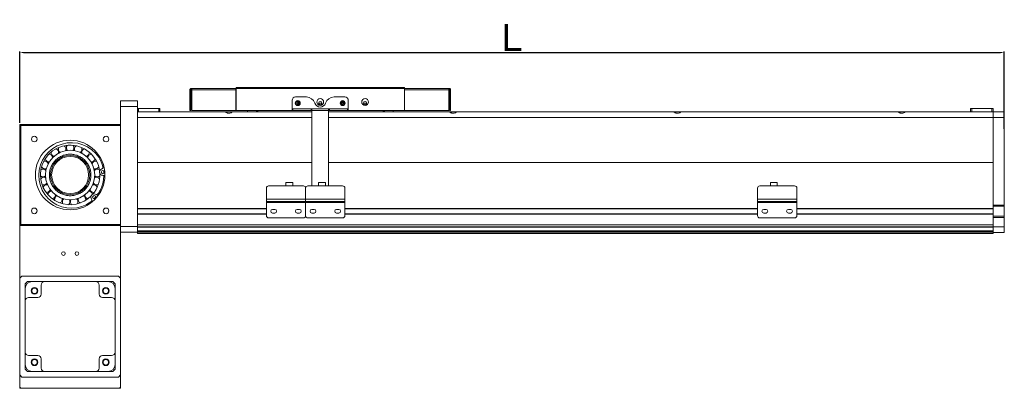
# Model space of a CAD drawing. Header units: millimetres. Extents: x -20285 to -7807, y 12313 to 17573.
# Tile 34 of 37: x -9998 to -9120, y 16494 to 16822. Entities that reach past the tile are written whole.
import ezdxf

# ---------------------------------------------------------------- set-up
doc = ezdxf.new("R2010")
doc.units = ezdxf.units.MM
doc.header["$PDSIZE"] = -1
doc.dimstyles.new('ISO-25', dxfattribs={"dimtxt": 2.5, "dimasz": 2.5, "dimexe": 1.25, "dimexo": 0.625, "dimtad": 1, "dimtxsty": 'Standard', "dimcen": 2.5, "dimadec": 0, "dimazin": 0, "dimtfac": 1, "dimtmove": 0, "dimatfit": 3, "dimfxl": 0, "dimarcsym": 0})

# ---------------------------------------------------------------- blocks, each defined once
blk = doc.blocks.new('*D266')
at = {"color": 0, "lineweight": -2, "transparency": 16777216}
for p, q in [((-9998.04, 16730.66), (-9998.04, 16794.2)), ((-9994.74, 16793.2), (-9123.34, 16793.2)), ((-9120.04, 16725.37), (-9120.04, 16794.2))]:
    blk.add_line(p, q, dxfattribs=at)
at = {"color": 0, "transparency": 16777216}
for points in [[(-9994.74, 16793.75), (-9994.74, 16792.65), (-9998.04, 16793.2)], [(-9123.34, 16793.75), (-9123.34, 16792.65), (-9120.04, 16793.2)]]:
    blk.add_solid(points, dxfattribs=at)
at = {"layer": 'Defpoints', "color": 0, "transparency": 16777216}
for p in [(-9120.04, 16793.2), (-9998.04, 16729.66), (-9120.04, 16724.37)]:
    blk.add_point(p, dxfattribs=at)
at = {"color": 0, "transparency": 16777216, "insert": (-9559.04, 16806.73), "char_height": 24, "attachment_point": 5}
blk.add_mtext('{\\fArial|b0|i0|c0|p34;L}', dxfattribs=at)

msp = doc.modelspace()

# ---------------------------------------------------------------- linework, layer by layer
at = {"color": 7, "linetype": 'Continuous', "lineweight": 15}
for p, q in [((-9845.28, 16760.168), (-9845.28, 16761.168)), ((-9845.28, 16761.168), (-9805.29, 16761.168)), ((-9805.29, 16761.168), (-9805.29, 16760.158)), ((-9805.04, 16761.168), (-9805.29, 16761.168)), ((-9805.04, 16762.168), (-9655.04, 16762.168)), ((-9805.04, 16761.168), (-9805.04, 16762.168)), ((-9805.04, 16741.668), (-9805.04, 16761.168)), ((-9655.04, 16761.168), (-9805.04, 16761.168)), ((-9655.04, 16762.168), (-9655.04, 16761.168)), ((-9655.04, 16741.668), (-9655.04, 16761.168)), ((-9654.79, 16761.168), (-9655.04, 16761.168)), ((-9654.79, 16761.168), (-9614.8, 16761.168)), ((-9654.79, 16760.158), (-9654.79, 16761.168)), ((-9614.8, 16760.168), (-9614.8, 16761.168)), ((-9846.29, 16760.158), (-9845.29, 16760.158)), ((-9846.29, 16760.158), (-9846.29, 16741.668)), ((-9845.28, 16760.168), (-9845.29, 16760.158)), ((-9845.29, 16760.158), (-9845.29, 16741.668)), ((-9844.583, 16760.158), (-9845.28, 16760.168)), ((-9844.583, 16760.158), (-9805.29, 16760.158)), ((-9844.583, 16760.158), (-9844.583, 16741.668)), ((-9805.04, 16760.168), (-9805.29, 16760.168)), ((-9805.29, 16741.668), (-9805.29, 16760.158)), ((-9742.409, 16753.668), (-9752.04, 16753.668)), ((-9708.04, 16753.668), (-9717.671, 16753.668)), ((-9654.79, 16760.168), (-9655.04, 16760.168)), ((-9654.79, 16760.158), (-9615.497, 16760.158)), ((-9654.79, 16760.158), (-9654.79, 16741.668)), ((-9614.8, 16760.168), (-9615.497, 16760.158)), ((-9615.497, 16760.158), (-9615.497, 16741.668)), ((-9614.79, 16760.158), (-9614.8, 16760.168)), ((-9613.79, 16760.158), (-9614.79, 16760.158)), ((-9614.79, 16760.158), (-9614.79, 16741.668)), ((-9613.79, 16760.158), (-9613.79, 16741.668)), ((-9908.04, 16750.168), (-9893.04, 16750.168)), ((-9908.04, 16745.168), (-9908.04, 16750.168)), ((-9893.04, 16745.168), (-9908.04, 16745.168)), ((-9908.04, 16638.168), (-9908.04, 16745.168)), ((-9893.04, 16750.168), (-9893.04, 16745.168)), ((-9893.04, 16638.168), (-9893.04, 16745.168)), ((-9755.04, 16750.668), (-9755.04, 16743.178)), ((-9731.54, 16748.168), (-9728.54, 16748.168)), ((-9705.04, 16743.178), (-9705.04, 16750.668)), ((-9691.54, 16748.168), (-9688.54, 16748.168)), ((-9893.04, 16743.368), (-9892.04, 16743.368)), ((-9814.79, 16740.368), (-9893.04, 16740.368)), ((-9893.04, 16735.368), (-9893.04, 16695.368)), ((-9892.04, 16743.368), (-9892.04, 16740.368)), ((-9892.04, 16743.368), (-9874.04, 16743.368)), ((-9874.04, 16740.368), (-9874.04, 16743.368)), ((-9874.04, 16743.368), (-9873.04, 16743.368)), ((-9873.04, 16743.368), (-9873.04, 16740.368)), ((-9846.29, 16741.668), (-9845.29, 16741.668)), ((-9844.583, 16741.668), (-9805.29, 16741.668)), ((-9808.29, 16740.368), (-9814.79, 16740.368)), ((-9737.54, 16740.368), (-9808.29, 16740.368)), ((-9805.04, 16741.668), (-9755.04, 16741.668)), ((-9795.04, 16741.668), (-9795.04, 16740.368)), ((-9705.04, 16743.178), (-9755.04, 16743.178)), ((-9755.04, 16743.178), (-9755.04, 16743.168)), ((-9755.04, 16741.668), (-9755.04, 16743.168)), ((-9755.04, 16743.168), (-9754.342, 16743.168)), ((-9754.342, 16741.668), (-9755.04, 16741.668)), ((-9754.342, 16743.168), (-9754.342, 16741.668)), ((-9738.239, 16743.168), (-9754.342, 16743.168)), ((-9738.239, 16741.668), (-9754.342, 16741.668)), ((-9738.239, 16741.668), (-9738.239, 16743.168)), ((-9738.239, 16743.168), (-9737.54, 16743.168)), ((-9737.54, 16741.668), (-9738.239, 16741.668)), ((-9737.54, 16743.168), (-9722.54, 16743.168)), ((-9737.54, 16741.658), (-9737.54, 16743.168)), ((-9737.54, 16674.506), (-9737.54, 16741.658)), ((-9737.54, 16741.658), (-9722.54, 16741.658)), ((-9722.54, 16743.168), (-9722.54, 16741.658)), ((-9722.54, 16743.168), (-9721.842, 16743.168)), ((-9721.842, 16741.668), (-9722.54, 16741.668)), ((-9722.54, 16741.658), (-9722.54, 16674.506)), ((-9614.79, 16740.368), (-9722.54, 16740.368)), ((-9721.842, 16743.168), (-9721.842, 16741.668)), ((-9705.739, 16743.168), (-9721.842, 16743.168)), ((-9705.739, 16741.668), (-9721.842, 16741.668)), ((-9705.739, 16741.668), (-9705.739, 16743.168)), ((-9705.739, 16743.168), (-9705.04, 16743.168)), ((-9705.04, 16741.668), (-9705.739, 16741.668)), ((-9705.04, 16743.168), (-9705.04, 16743.178)), ((-9705.04, 16743.168), (-9705.04, 16741.668)), ((-9705.04, 16741.668), (-9655.04, 16741.668)), ((-9665.04, 16740.368), (-9665.04, 16741.668)), ((-9654.79, 16741.668), (-9615.497, 16741.668)), ((-9613.79, 16741.668), (-9614.79, 16741.668)), ((-9608.29, 16740.368), (-9614.79, 16740.368)), ((-9414.79, 16740.368), (-9608.29, 16740.368)), ((-9408.29, 16740.368), (-9414.79, 16740.368)), ((-9214.79, 16740.368), (-9408.29, 16740.368)), ((-9208.29, 16740.368), (-9214.79, 16740.368)), ((-9130.04, 16740.368), (-9208.29, 16740.368)), ((-9150.04, 16740.368), (-9150.04, 16743.368)), ((-9150.04, 16743.368), (-9149.04, 16743.368)), ((-9149.04, 16743.368), (-9149.04, 16740.368)), ((-9149.04, 16743.368), (-9131.04, 16743.368)), ((-9131.04, 16740.368), (-9131.04, 16743.368)), ((-9131.04, 16743.368), (-9130.04, 16743.368)), ((-9130.04, 16743.368), (-9130.04, 16740.368)), ((-9130.04, 16740.368), (-9130.04, 16735.368)), ((-9130.04, 16740.352), (-9120.04, 16740.352)), ((-9130.04, 16735.352), (-9130.04, 16740.352)), ((-9130.04, 16735.368), (-9130.04, 16695.368)), ((-9120.04, 16735.352), (-9130.04, 16735.352)), ((-9130.04, 16735.352), (-9130.04, 16657.352)), ((-9120.04, 16740.352), (-9120.04, 16735.352)), ((-9120.04, 16735.352), (-9120.04, 16657.352)), ((-9998.04, 16729.168), (-9998.04, 16728.168)), ((-9998.04, 16729.168), (-9997.04, 16729.168)), ((-9997.04, 16729.168), (-9998.04, 16728.168)), ((-9998.04, 16640.168), (-9998.04, 16728.168)), ((-9997.04, 16728.168), (-9998.04, 16728.168)), ((-9997.04, 16728.168), (-9997.04, 16729.168)), ((-9997.04, 16729.168), (-9909.04, 16729.168)), ((-9997.04, 16728.168), (-9997.04, 16640.168)), ((-9908.04, 16728.168), (-9997.04, 16728.168)), ((-9908.04, 16729.168), (-9909.04, 16729.168)), ((-9908.04, 16728.168), (-9909.04, 16729.168)), ((-9967.91, 16701.053), (-9968.767, 16700.258)), ((-9955.815, 16706.496), (-9956.97, 16706.322)), ((-9949.11, 16706.322), (-9950.266, 16706.496)), ((-9937.313, 16700.258), (-9938.17, 16701.053)), ((-9737.54, 16695.368), (-9893.04, 16695.368)), ((-9893.04, 16654.418), (-9893.04, 16695.368)), ((-9130.04, 16695.368), (-9722.54, 16695.368)), ((-9130.04, 16654.418), (-9130.04, 16695.368)), ((-9975.513, 16683.07), (-9975.426, 16681.904)), ((-9974.839, 16689.742), (-9975.099, 16688.603)), ((-9930.654, 16681.904), (-9930.567, 16683.07)), ((-9922.043, 16683.748), (-9923.897, 16683.773)), ((-9776.04, 16674.506), (-9745.04, 16674.506)), ((-9760.74, 16674.506), (-9760.74, 16674.537)), ((-9760.64, 16674.537), (-9760.74, 16674.537)), ((-9760.64, 16677.437), (-9760.64, 16674.537)), ((-9754.44, 16677.437), (-9760.64, 16677.437)), ((-9760.64, 16677.437), (-9758.38, 16677.437)), ((-9758.38, 16677.437), (-9758.38, 16677.587)), ((-9757.54, 16677.587), (-9758.38, 16677.587)), ((-9758.38, 16677.587), (-9757.94, 16677.587)), ((-9757.54, 16677.437), (-9758.38, 16677.437)), ((-9758.38, 16677.437), (-9757.94, 16677.437)), ((-9757.94, 16677.587), (-9757.14, 16677.587)), ((-9757.94, 16677.437), (-9757.14, 16677.437)), ((-9757.54, 16677.437), (-9757.54, 16677.587)), ((-9756.7, 16677.587), (-9757.54, 16677.587)), ((-9756.7, 16677.437), (-9757.54, 16677.437)), ((-9757.14, 16677.587), (-9756.7, 16677.587)), ((-9757.14, 16677.437), (-9756.7, 16677.437)), ((-9756.7, 16677.437), (-9756.7, 16677.587)), ((-9756.7, 16677.437), (-9754.44, 16677.437)), ((-9754.44, 16674.537), (-9754.44, 16677.437)), ((-9754.44, 16674.537), (-9754.34, 16674.537)), ((-9754.34, 16674.537), (-9754.44, 16674.537)), ((-9754.34, 16674.506), (-9754.34, 16674.537)), ((-9741.04, 16674.506), (-9710.04, 16674.506)), ((-9731.74, 16674.537), (-9731.74, 16674.506)), ((-9731.74, 16674.537), (-9731.64, 16674.537)), ((-9731.74, 16674.537), (-9731.64, 16674.537)), ((-9731.64, 16677.437), (-9731.64, 16674.537)), ((-9725.44, 16677.437), (-9731.64, 16677.437)), ((-9728.94, 16677.587), (-9729.38, 16677.587)), ((-9729.38, 16677.587), (-9728.54, 16677.587)), ((-9729.38, 16677.437), (-9729.38, 16677.587)), ((-9729.38, 16677.437), (-9728.54, 16677.437)), ((-9728.94, 16677.437), (-9729.38, 16677.437)), ((-9728.14, 16677.587), (-9728.94, 16677.587)), ((-9728.94, 16677.437), (-9728.94, 16677.587)), ((-9728.14, 16677.437), (-9728.94, 16677.437)), ((-9728.54, 16677.587), (-9727.7, 16677.587)), ((-9728.54, 16677.437), (-9727.7, 16677.437)), ((-9727.7, 16677.587), (-9728.14, 16677.587)), ((-9728.14, 16677.587), (-9728.14, 16677.437)), ((-9727.7, 16677.437), (-9728.14, 16677.437)), ((-9727.7, 16677.437), (-9727.7, 16677.587)), ((-9725.44, 16674.537), (-9725.44, 16677.437)), ((-9725.44, 16674.537), (-9725.34, 16674.537)), ((-9725.34, 16674.537), (-9725.44, 16674.537)), ((-9725.34, 16674.506), (-9725.34, 16674.537)), ((-9338.04, 16674.506), (-9307.04, 16674.506)), ((-9328.74, 16674.537), (-9328.74, 16674.506)), ((-9328.74, 16674.537), (-9328.64, 16674.537)), ((-9328.74, 16674.537), (-9328.64, 16674.537)), ((-9328.64, 16677.437), (-9328.64, 16674.537)), ((-9322.44, 16677.437), (-9328.64, 16677.437)), ((-9325.94, 16677.587), (-9326.38, 16677.587)), ((-9326.38, 16677.587), (-9325.54, 16677.587)), ((-9326.38, 16677.437), (-9326.38, 16677.587)), ((-9326.38, 16677.437), (-9325.54, 16677.437)), ((-9325.94, 16677.437), (-9326.38, 16677.437)), ((-9325.14, 16677.587), (-9325.94, 16677.587)), ((-9325.94, 16677.437), (-9325.94, 16677.587)), ((-9325.14, 16677.437), (-9325.94, 16677.437)), ((-9325.54, 16677.587), (-9324.7, 16677.587)), ((-9325.54, 16677.437), (-9324.7, 16677.437)), ((-9324.7, 16677.587), (-9325.14, 16677.587)), ((-9325.14, 16677.587), (-9325.14, 16677.437)), ((-9324.7, 16677.437), (-9325.14, 16677.437)), ((-9324.7, 16677.437), (-9324.7, 16677.587)), ((-9322.44, 16674.537), (-9322.44, 16677.437)), ((-9322.44, 16674.537), (-9322.34, 16674.537)), ((-9322.34, 16674.537), (-9322.44, 16674.537)), ((-9322.34, 16674.506), (-9322.34, 16674.537)), ((-9970.99, 16670.601), (-9970.261, 16669.687)), ((-9966.193, 16665.913), (-9965.228, 16665.254)), ((-9940.853, 16665.254), (-9939.887, 16665.913)), ((-9935.819, 16669.687), (-9935.091, 16670.601)), ((-9929.695, 16666.718), (-9928.21, 16665.608)), ((-9778.04, 16662.673), (-9778.04, 16672.506)), ((-9743.04, 16672.506), (-9743.04, 16662.673)), ((-9708.04, 16672.506), (-9708.04, 16662.673)), ((-9340.04, 16662.673), (-9340.04, 16672.506)), ((-9305.04, 16672.506), (-9305.04, 16662.673)), ((-9953.625, 16661.675), (-9952.456, 16661.675)), ((-9946.969, 16662.502), (-9946.123, 16662.758)), ((-9946.123, 16662.758), (-9945.852, 16662.847)), ((-9743.04, 16662.673), (-9778.04, 16662.673)), ((-9778.04, 16662.673), (-9778.04, 16660.437)), ((-9743.04, 16660.437), (-9778.04, 16660.437)), ((-9778.04, 16660.437), (-9778.04, 16659.7)), ((-9778.04, 16659.7), (-9743.04, 16659.7)), ((-9778.04, 16647.868), (-9778.04, 16659.7)), ((-9743.04, 16660.437), (-9743.04, 16662.673)), ((-9708.04, 16662.673), (-9743.04, 16662.673)), ((-9743.04, 16659.7), (-9743.04, 16660.437)), ((-9708.04, 16660.437), (-9743.04, 16660.437)), ((-9743.04, 16659.7), (-9743.04, 16647.868)), ((-9743.04, 16659.7), (-9708.04, 16659.7)), ((-9708.04, 16660.437), (-9708.04, 16662.673)), ((-9708.04, 16659.7), (-9708.04, 16660.437)), ((-9708.04, 16659.7), (-9708.04, 16647.868)), ((-9305.04, 16662.673), (-9340.04, 16662.673)), ((-9340.04, 16662.673), (-9340.04, 16660.437)), ((-9305.04, 16660.437), (-9340.04, 16660.437)), ((-9340.04, 16660.437), (-9340.04, 16659.7)), ((-9340.04, 16659.7), (-9305.04, 16659.7)), ((-9340.04, 16647.868), (-9340.04, 16659.7)), ((-9305.04, 16660.437), (-9305.04, 16662.673)), ((-9305.04, 16659.7), (-9305.04, 16660.437)), ((-9305.04, 16659.7), (-9305.04, 16647.868)), ((-9130.04, 16657.352), (-9120.04, 16657.352)), ((-9120.04, 16656.352), (-9130.04, 16656.352)), ((-9120.04, 16657.352), (-9120.04, 16656.352)), ((-9120.04, 16656.352), (-9120.04, 16647.352)), ((-9893.04, 16654.118), (-9778.04, 16654.118)), ((-9893.04, 16649.618), (-9778.04, 16649.618)), ((-9893.04, 16639.868), (-9893.04, 16649.318)), ((-9772.54, 16653.468), (-9770.54, 16653.468)), ((-9770.54, 16650.268), (-9772.54, 16650.268)), ((-9750.54, 16653.468), (-9748.54, 16653.468)), ((-9748.54, 16650.268), (-9750.54, 16650.268)), ((-9737.54, 16653.468), (-9735.54, 16653.468)), ((-9735.54, 16650.268), (-9737.54, 16650.268)), ((-9715.54, 16653.468), (-9713.54, 16653.468)), ((-9713.54, 16650.268), (-9715.54, 16650.268)), ((-9708.04, 16654.118), (-9340.04, 16654.118)), ((-9708.04, 16649.618), (-9340.04, 16649.618)), ((-9334.54, 16653.468), (-9332.54, 16653.468)), ((-9332.54, 16650.268), (-9334.54, 16650.268)), ((-9312.54, 16653.468), (-9310.54, 16653.468)), ((-9310.54, 16650.268), (-9312.54, 16650.268)), ((-9305.04, 16654.118), (-9130.04, 16654.118)), ((-9305.04, 16649.618), (-9130.04, 16649.618)), ((-9130.04, 16654.418), (-9130.04, 16654.118)), ((-9130.04, 16654.118), (-9130.04, 16649.618)), ((-9130.04, 16649.618), (-9130.04, 16649.318)), ((-9130.04, 16639.868), (-9130.04, 16649.318)), ((-9130.04, 16647.352), (-9120.04, 16647.352)), ((-9120.04, 16647.352), (-9120.04, 16646.352)), ((-9998.04, 16640.168), (-9998.04, 16592.168)), ((-9997.04, 16639.168), (-9998.04, 16640.168)), ((-9997.04, 16640.168), (-9998.04, 16640.168)), ((-9997.04, 16639.168), (-9997.04, 16640.168)), ((-9997.04, 16640.168), (-9908.04, 16640.168)), ((-9908.04, 16639.168), (-9997.04, 16639.168)), ((-9908.04, 16638.168), (-9893.04, 16638.168)), ((-9908.04, 16633.168), (-9908.04, 16638.168)), ((-9893.04, 16639.868), (-9130.04, 16639.868)), ((-9893.04, 16638.168), (-9893.04, 16633.168)), ((-9745.04, 16645.868), (-9776.04, 16645.868)), ((-9710.04, 16645.868), (-9741.04, 16645.868)), ((-9307.04, 16645.868), (-9338.04, 16645.868)), ((-9120.04, 16646.352), (-9130.04, 16646.352)), ((-9130.04, 16646.352), (-9130.04, 16637.852)), ((-9120.04, 16646.352), (-9120.04, 16637.852)), ((-9908.04, 16592.168), (-9908.04, 16633.168)), ((-9893.04, 16633.168), (-9908.04, 16633.168)), ((-9893.04, 16637.868), (-9130.04, 16637.868)), ((-9893.04, 16637.721), (-9130.04, 16637.721)), ((-9893.04, 16634.314), (-9130.04, 16634.314)), ((-9893.04, 16633.961), (-9130.04, 16633.961)), ((-9893.04, 16633.168), (-9130.04, 16633.168)), ((-9893.04, 16633.168), (-9893.04, 16632.168)), ((-9130.04, 16632.168), (-9893.04, 16632.168)), ((-9130.04, 16632.852), (-9130.04, 16637.852)), ((-9130.04, 16637.852), (-9120.04, 16637.852)), ((-9130.04, 16632.852), (-9130.04, 16632.168)), ((-9120.04, 16632.852), (-9130.04, 16632.852)), ((-9120.04, 16637.852), (-9120.04, 16632.852)), ((-9996.04, 16594.168), (-9998.04, 16592.168)), ((-9998.04, 16506.168), (-9998.04, 16592.168)), ((-9996.04, 16594.168), (-9910.04, 16594.168)), ((-9991.04, 16589.168), (-9993.04, 16587.168)), ((-9993.04, 16587.168), (-9993.04, 16583.168)), ((-9987.04, 16589.168), (-9991.04, 16589.168)), ((-9987.04, 16589.168), (-9975.86, 16589.168)), ((-9978.86, 16586.168), (-9978.86, 16577.988)), ((-9930.22, 16589.168), (-9975.86, 16589.168)), ((-9930.22, 16589.168), (-9919.04, 16589.168)), ((-9927.22, 16577.988), (-9927.22, 16586.168)), ((-9915.04, 16589.168), (-9919.04, 16589.168)), ((-9913.04, 16587.168), (-9915.04, 16589.168)), ((-9913.04, 16583.168), (-9913.04, 16587.168)), ((-9908.04, 16592.168), (-9910.04, 16594.168)), ((-9908.04, 16592.168), (-9908.04, 16506.168)), ((-9993.04, 16571.988), (-9993.04, 16583.168)), ((-9913.04, 16583.168), (-9913.04, 16571.988)), ((-9993.04, 16571.988), (-9993.04, 16526.348)), ((-9981.86, 16574.988), (-9990.04, 16574.988)), ((-9916.04, 16574.988), (-9924.22, 16574.988)), ((-9913.04, 16526.348), (-9913.04, 16571.988)), ((-9993.04, 16515.168), (-9993.04, 16526.348)), ((-9913.04, 16526.348), (-9913.04, 16515.168)), ((-9990.04, 16523.348), (-9981.86, 16523.348)), ((-9978.86, 16520.348), (-9978.86, 16512.168)), ((-9927.22, 16512.168), (-9927.22, 16520.348)), ((-9924.22, 16523.348), (-9916.04, 16523.348)), ((-9993.04, 16515.168), (-9993.04, 16511.168)), ((-9993.04, 16511.168), (-9991.04, 16509.168)), ((-9991.04, 16509.168), (-9987.04, 16509.168)), ((-9975.86, 16509.168), (-9987.04, 16509.168)), ((-9975.86, 16509.168), (-9930.22, 16509.168)), ((-9919.04, 16509.168), (-9930.22, 16509.168)), ((-9919.04, 16509.168), (-9915.04, 16509.168)), ((-9915.04, 16509.168), (-9913.04, 16511.168)), ((-9913.04, 16511.168), (-9913.04, 16515.168)), ((-9998.04, 16506.168), (-9998.04, 16495.168)), ((-9998.04, 16506.168), (-9996.04, 16504.168)), ((-9910.04, 16504.168), (-9996.04, 16504.168)), ((-9910.04, 16504.168), (-9908.04, 16506.168)), ((-9908.04, 16495.168), (-9908.04, 16506.168)), ((-9998.04, 16495.168), (-9998.04, 16494.168)), ((-9998.04, 16495.168), (-9997.04, 16494.168)), ((-9998.04, 16494.168), (-9997.04, 16494.168)), ((-9997.04, 16494.168), (-9909.04, 16494.168)), ((-9909.04, 16494.168), (-9908.04, 16495.168)), ((-9908.04, 16494.168), (-9909.04, 16494.168)), ((-9908.04, 16494.168), (-9908.04, 16495.168))]:
    msp.add_line(p, q, dxfattribs=at)
at = {"color": 8, "linetype": 'Continuous', "lineweight": 15}
for p, q in [((-9737.54, 16735.368), (-9893.04, 16735.368)), ((-9130.04, 16735.368), (-9722.54, 16735.368)), ((-9893.04, 16654.418), (-9778.04, 16654.418)), ((-9893.04, 16649.318), (-9778.04, 16649.318)), ((-9708.04, 16654.418), (-9340.04, 16654.418)), ((-9708.04, 16649.318), (-9340.04, 16649.318)), ((-9305.04, 16654.418), (-9130.04, 16654.418)), ((-9305.04, 16649.318), (-9130.04, 16649.318))]:
    msp.add_line(p, q, dxfattribs=at)
at = {"color": 7, "linetype": 'Continuous', "lineweight": 15, "flags": 128}
for points in [[(-9962.273, 16704.686), (-9962.586, 16704.542), (-9963.326, 16704.179)], [(-9942.755, 16704.179), (-9943.426, 16704.51), (-9943.808, 16704.686)], [(-9972.227, 16695.92), (-9972.739, 16695.04), (-9972.811, 16694.908)], [(-9933.269, 16694.908), (-9933.305, 16694.975), (-9933.853, 16695.92)], [(-9930.982, 16688.603), (-9931.238, 16689.727), (-9931.242, 16689.742)], [(-9974.191, 16676.494), (-9973.974, 16675.919), (-9973.764, 16675.406)], [(-9932.316, 16675.406), (-9932.134, 16675.85), (-9931.889, 16676.494)], [(-9960.228, 16662.847), (-9960.028, 16662.78), (-9959.111, 16662.502)]]:
    msp.add_lwpolyline(points, dxfattribs=at)
at = {"color": 7, "linetype": 'Continuous', "lineweight": 15}
for centre, radius in [((-9750.04, 16748.168), 2.25), ((-9750.04, 16748.168), 1.65), ((-9730.04, 16749.168), 3), ((-9730.04, 16748.168), 1.5), ((-9710.04, 16748.168), 2.25), ((-9710.04, 16748.168), 1.65), ((-9690.04, 16749.168), 3), ((-9690.04, 16748.168), 1.5), ((-9985.04, 16716.168), 2.5), ((-9921.04, 16716.168), 2.5), ((-9953.04, 16684.168), 31), ((-9953.04, 16684.168), 22), ((-9953.04, 16684.168), 17.5), ((-9953.04, 16684.168), 16.5), ((-9923.856, 16686.772), 1.5), ((-9931.491, 16664.315), 1.5), ((-9985.04, 16652.168), 2.5), ((-9921.04, 16652.168), 2.5), ((-9959.04, 16614.168), 1.65), ((-9947.04, 16614.168), 1.65), ((-9984.86, 16580.988), 3), ((-9984.86, 16580.988), 2.5), ((-9921.22, 16580.988), 3), ((-9921.22, 16580.988), 2.5), ((-9984.86, 16517.348), 3), ((-9984.86, 16517.348), 2.5), ((-9921.22, 16517.348), 3), ((-9921.22, 16517.348), 2.5)]:
    msp.add_circle(centre, radius, dxfattribs=at)
for centre, radius, start, end in [((-9752.04, 16750.668), 3, 90, 180), ((-9742.409, 16745.668), 8, 17.920213, 90), ((-9717.671, 16745.668), 8, 90, 162.079787), ((-9708.04, 16750.668), 3, 0, 90), ((-9730.04, 16749.668), 5, 197.920213, 342.079787), ((-9951.809, 16683.749), 29.2, 15.381703, 307.065152), ((-9953.04, 16684.168), 26.5, 7.314924, 180), ((-9960.188, 16707.34), 3.375, 158.239631, 241.998781), ((-9960.188, 16707.34), 3.375, 332.286933, 56.046083), ((-9953.04, 16708.418), 3.375, 141.096774, 224.855924), ((-9953.04, 16708.418), 3.375, 315.144076, 38.903226), ((-9945.892, 16707.34), 3.375, 123.953917, 207.713067), ((-9945.892, 16707.34), 3.375, 298.001219, 21.760369), ((-9972, 16699.287), 3.375, 6.572647, 90.331797), ((-9966.701, 16704.204), 3.375, 175.382488, 259.141639), ((-9966.701, 16704.204), 3.375, 349.42979, 73.18894), ((-9939.38, 16704.204), 3.375, 106.81106, 190.57021), ((-9939.38, 16704.204), 3.375, 280.858361, 4.617512), ((-9934.081, 16699.287), 3.375, 89.668203, 173.427353), ((-9975.614, 16693.027), 3.375, 209.668203, 293.427353), ((-9975.614, 16693.027), 3.375, 23.715504, 107.474654), ((-9972, 16699.287), 3.375, 192.525346, 276.284496), ((-9934.081, 16699.287), 3.375, 263.715504, 347.474654), ((-9930.466, 16693.027), 3.375, 72.525346, 156.284496), ((-9930.466, 16693.027), 3.375, 246.572647, 330.331797), ((-9925.102, 16691.097), 1.5, 286.066515, 15.381703), ((-9953.04, 16684.168), 26.5, 180, 315.131931), ((-9977.222, 16685.98), 3.375, 226.81106, 310.57021), ((-9976.682, 16678.772), 3.375, 58.001219, 141.760369), ((-9977.222, 16685.98), 3.375, 40.858361, 124.617512), ((-9953.04, 16684.168), 26.5, 319.561402, 2.885452), ((-9928.858, 16685.98), 3.375, 55.382488, 139.141639), ((-9929.398, 16678.772), 3.375, 38.239631, 121.998781), ((-9928.858, 16685.98), 3.375, 229.42979, 313.18894), ((-9923.856, 16686.772), 3, 106.066515, 269.223427), ((-9976.682, 16678.772), 3.375, 243.953917, 327.713067), ((-9974.041, 16672.043), 3.375, 75.144076, 158.903226), ((-9932.039, 16672.043), 3.375, 21.096774, 104.855924), ((-9929.398, 16678.772), 3.375, 212.286933, 296.046083), ((-9776.04, 16672.506), 2, 90, 180), ((-9745.04, 16672.506), 2, 0, 90), ((-9741.04, 16672.506), 2, 90, 180), ((-9710.04, 16672.506), 2, 0, 90), ((-9338.04, 16672.506), 2, 90, 180), ((-9307.04, 16672.506), 2, 0, 90), ((-9974.041, 16672.043), 3.375, 261.096774, 344.855924), ((-9969.534, 16666.391), 3.375, 92.286933, 176.046083), ((-9969.534, 16666.391), 3.375, 278.239631, 1.998781), ((-9963.562, 16662.319), 3.375, 109.42979, 193.18894), ((-9942.518, 16662.319), 3.375, 346.81106, 70.57021), ((-9936.546, 16666.391), 3.375, 178.001219, 261.760369), ((-9936.546, 16666.391), 3.375, 6.699405, 87.713067), ((-9932.039, 16672.043), 3.375, 195.144076, 278.903226), ((-9931.491, 16664.315), 3, 53.223427, 216.380339), ((-9963.562, 16662.319), 3.375, 295.382488, 19.141639), ((-9956.654, 16660.189), 3.375, 126.572647, 210.331797), ((-9956.654, 16660.189), 3.375, 312.525346, 36.284496), ((-9949.426, 16660.189), 3.375, 143.715504, 227.474654), ((-9949.426, 16660.189), 3.375, 329.668203, 53.427353), ((-9942.518, 16662.319), 3.375, 160.858361, 244.617512), ((-9935.114, 16661.646), 1.5, 307.065152, 36.380339), ((-9776.04, 16647.868), 2, 180, 270), ((-9772.54, 16651.868), 1.6, 90, 270), ((-9770.54, 16651.868), 1.6, 270, 90), ((-9750.54, 16651.868), 1.6, 90, 270), ((-9748.54, 16651.868), 1.6, 270, 90), ((-9745.04, 16647.868), 2, 270, 0), ((-9741.04, 16647.868), 2, 180, 270), ((-9737.54, 16651.868), 1.6, 90, 270), ((-9735.54, 16651.868), 1.6, 270, 90), ((-9715.54, 16651.868), 1.6, 90, 270), ((-9713.54, 16651.868), 1.6, 270, 90), ((-9710.04, 16647.868), 2, 270, 0), ((-9338.04, 16647.868), 2, 180, 270), ((-9334.54, 16651.868), 1.6, 90, 270), ((-9332.54, 16651.868), 1.6, 270, 90), ((-9312.54, 16651.868), 1.6, 90, 270), ((-9310.54, 16651.868), 1.6, 270, 90), ((-9307.04, 16647.868), 2, 270, 0), ((-9987.04, 16583.168), 6, 90, 180), ((-9975.86, 16586.168), 3, 90, 180), ((-9930.22, 16586.168), 3, 0, 90), ((-9919.04, 16583.168), 6, 0, 90), ((-9981.86, 16577.988), 3, 270, 0), ((-9924.22, 16577.988), 3, 180, 270), ((-9990.04, 16571.988), 3, 90, 180), ((-9916.04, 16571.988), 3, 0, 90), ((-9990.04, 16526.348), 3, 180, 270), ((-9916.04, 16526.348), 3, 270, 0), ((-9981.86, 16520.348), 3, 0, 90), ((-9924.22, 16520.348), 3, 90, 180), ((-9987.04, 16515.168), 6, 180, 270), ((-9975.86, 16512.168), 3, 180, 270), ((-9930.22, 16512.168), 3, 270, 0), ((-9919.04, 16515.168), 6, 270, 0)]:
    msp.add_arc(centre, radius, start, end, dxfattribs=at)
for points, knots in [([(-9845.28, 16761.168), (-9845.39, 16761.157), (-9845.624, 16761.135), (-9845.942, 16760.95), (-9846.182, 16760.66), (-9846.281, 16760.375), (-9846.288, 16760.204), (-9846.29, 16760.158)], [0, 0, 0, 0, 0.2076769, 0.4422379, 0.6768472, 0.9114498, 1, 1, 1, 1]), ([(-9844.583, 16760.158), (-9844.631, 16760.267), (-9844.734, 16760.501), (-9844.891, 16760.819), (-9845.055, 16761.06), (-9845.185, 16761.159), (-9845.26, 16761.166), (-9845.28, 16761.168)], [0, 0, 0, 0, 0.20765632, 0.44223022, 0.67684793, 0.91144602, 1, 1, 1, 1]), ([(-9614.8, 16761.168), (-9614.848, 16761.157), (-9614.951, 16761.135), (-9615.108, 16760.95), (-9615.272, 16760.66), (-9615.402, 16760.375), (-9615.477, 16760.204), (-9615.497, 16760.158)], [0, 0, 0, 0, 0.2076693, 0.44223798, 0.67683923, 0.91144923, 1, 1, 1, 1]), ([(-9613.79, 16760.158), (-9613.801, 16760.267), (-9613.823, 16760.501), (-9614.008, 16760.819), (-9614.298, 16761.06), (-9614.583, 16761.159), (-9614.753, 16761.166), (-9614.8, 16761.168)], [0, 0, 0, 0, 0.2076676, 0.4422488, 0.6768647, 0.9114545, 1, 1, 1, 1]), ([(-9749.473, 16747.694), (-9749.431, 16747.783), (-9749.345, 16747.961), (-9749.333, 16748.269), (-9749.412, 16748.565), (-9749.576, 16748.799), (-9749.787, 16748.944), (-9750.005, 16748.998), (-9750.215, 16748.97), (-9750.4, 16748.879), (-9750.562, 16748.727), (-9750.688, 16748.508), (-9750.751, 16748.232), (-9750.724, 16747.929), (-9750.599, 16747.648), (-9750.404, 16747.452), (-9750.182, 16747.354), (-9749.973, 16747.342), (-9749.777, 16747.401), (-9749.601, 16747.517), (-9749.517, 16747.633), (-9749.473, 16747.694)], [0, 0, 0, 0, 0.0617811, 0.124166, 0.1890936, 0.2530385, 0.3007686, 0.3487394, 0.3910315, 0.4322122, 0.4774884, 0.5299089, 0.5896797, 0.6537957, 0.718706, 0.7807216, 0.8247778, 0.8689687, 0.9099598, 0.952522, 1, 1, 1, 1]), ([(-9709.473, 16747.694), (-9709.43, 16747.783), (-9709.345, 16747.961), (-9709.333, 16748.269), (-9709.412, 16748.565), (-9709.576, 16748.799), (-9709.787, 16748.944), (-9710.005, 16748.998), (-9710.215, 16748.97), (-9710.4, 16748.879), (-9710.562, 16748.727), (-9710.688, 16748.508), (-9710.751, 16748.232), (-9710.724, 16747.929), (-9710.599, 16747.648), (-9710.404, 16747.452), (-9710.182, 16747.354), (-9709.973, 16747.342), (-9709.777, 16747.401), (-9709.601, 16747.517), (-9709.517, 16747.633), (-9709.473, 16747.694)], [0, 0, 0, 0, 0.0617812, 0.1241662, 0.1890972, 0.2530422, 0.3007723, 0.348731, 0.3910232, 0.4322039, 0.4774802, 0.5299009, 0.5896718, 0.6537878, 0.7186931, 0.7807088, 0.824765, 0.8689685, 0.9099597, 0.9525219, 1, 1, 1, 1]), ([(-9808.29, 16740.368), (-9808.319, 16740.348), (-9808.378, 16740.31), (-9808.827, 16740.03), (-9809.521, 16739.65), (-9810.413, 16739.292), (-9811.392, 16739.134), (-9812.274, 16739.208), (-9813.11, 16739.457), (-9813.898, 16739.824), (-9814.497, 16740.178), (-9814.763, 16740.35), (-9814.784, 16740.363), (-9814.79, 16740.368)], [0, 0, 0, 0, 0.0932795, 0.1862519, 0.2870416, 0.4026433, 0.4861287, 0.5698389, 0.6507933, 0.7477925, 0.8634905, 0.9562296, 1, 1, 1, 1]), ([(-9785.395, 16741.668), (-9785.434, 16741.646), (-9785.661, 16741.522), (-9785.999, 16741.344), (-9786.448, 16741.191), (-9787.025, 16741.279), (-9787.41, 16741.506), (-9787.686, 16741.668)], [0, 0, 0, 0, 0.0546917, 0.3134055, 0.4637979, 0.6166991, 1, 1, 1, 1]), ([(-9672.394, 16741.668), (-9672.434, 16741.646), (-9672.661, 16741.522), (-9672.999, 16741.344), (-9673.448, 16741.191), (-9674.025, 16741.279), (-9674.41, 16741.506), (-9674.686, 16741.668)], [0, 0, 0, 0, 0.0546904, 0.3134201, 0.4637859, 0.6167076, 1, 1, 1, 1]), ([(-9608.29, 16740.368), (-9608.319, 16740.348), (-9608.378, 16740.31), (-9608.827, 16740.03), (-9609.521, 16739.65), (-9610.413, 16739.292), (-9611.392, 16739.134), (-9612.274, 16739.208), (-9613.11, 16739.457), (-9613.898, 16739.824), (-9614.497, 16740.178), (-9614.763, 16740.35), (-9614.784, 16740.363), (-9614.79, 16740.368)], [0, 0, 0, 0, 0.0932794, 0.1862492, 0.2870387, 0.4026451, 0.4861303, 0.5698404, 0.6507895, 0.7477929, 0.8634908, 0.9562297, 1, 1, 1, 1]), ([(-9408.29, 16740.368), (-9408.319, 16740.348), (-9408.378, 16740.31), (-9408.827, 16740.03), (-9409.521, 16739.65), (-9410.413, 16739.292), (-9411.392, 16739.134), (-9412.274, 16739.208), (-9413.11, 16739.457), (-9413.898, 16739.824), (-9414.497, 16740.178), (-9414.763, 16740.35), (-9414.784, 16740.363), (-9414.79, 16740.368)], [0, 0, 0, 0, 0.09327974, 0.18624958, 0.28703903, 0.40264295, 0.48612819, 0.56983823, 0.65078983, 0.74779319, 0.86349102, 0.9562299, 1, 1, 1, 1]), ([(-9208.29, 16740.368), (-9208.319, 16740.348), (-9208.378, 16740.31), (-9208.827, 16740.03), (-9209.521, 16739.65), (-9210.413, 16739.292), (-9211.392, 16739.134), (-9212.274, 16739.208), (-9213.11, 16739.457), (-9213.898, 16739.824), (-9214.497, 16740.178), (-9214.763, 16740.35), (-9214.784, 16740.363), (-9214.79, 16740.368)], [0, 0, 0, 0, 0.0932793, 0.1862503, 0.2870397, 0.4026412, 0.4861292, 0.5698392, 0.6507907, 0.7477941, 0.8634919, 0.9562299, 1, 1, 1, 1]), ([(-9934.54, 16684.168), (-9934.6, 16685.296), (-9934.724, 16687.62), (-9935.753, 16691.068), (-9937.46, 16694.384), (-9939.866, 16697.342), (-9942.34, 16699.352), (-9944.515, 16700.622), (-9946.739, 16701.635), (-9949.588, 16702.455), (-9953.04, 16702.771), (-9956.493, 16702.455), (-9959.941, 16701.463), (-9963.256, 16699.746), (-9966.215, 16697.343), (-9968.224, 16694.868), (-9969.496, 16692.692), (-9970.504, 16690.469), (-9971.357, 16687.62), (-9971.48, 16685.296), (-9971.54, 16684.168)], [0, 0, 0, 0, 0.0582482, 0.1199855, 0.1842902, 0.2499586, 0.3156267, 0.3478166, 0.3800139, 0.441752, 0.499999, 0.5582479, 0.6199861, 0.6842907, 0.7499589, 0.8156273, 0.8478163, 0.8800145, 0.9417518, 1, 1, 1, 1]), ([(-9971.54, 16684.168), (-9971.48, 16683.039), (-9971.356, 16680.715), (-9970.327, 16677.267), (-9968.62, 16673.952), (-9966.215, 16670.993), (-9963.741, 16668.984), (-9961.565, 16667.713), (-9959.341, 16666.7), (-9956.492, 16665.881), (-9953.04, 16665.564), (-9949.587, 16665.881), (-9946.14, 16666.872), (-9942.824, 16668.59), (-9939.865, 16670.993), (-9937.857, 16673.467), (-9936.585, 16675.643), (-9935.577, 16677.867), (-9934.723, 16680.715), (-9934.6, 16683.039), (-9934.54, 16684.168)], [0, 0, 0, 0, 0.0582485, 0.1199857, 0.1842903, 0.2499585, 0.3156268, 0.3478167, 0.3800139, 0.4417521, 0.500001, 0.5582479, 0.619986, 0.6842906, 0.7499589, 0.8156271, 0.8478161, 0.8800143, 0.9417515, 1, 1, 1, 1])]:
    msp.add_open_spline(points, degree=3, knots=knots, dxfattribs=at)
at = {"color": 8, "linetype": 'Continuous', "lineweight": 15}
for points, knots in [([(-9926.547, 16698.216), (-9926.498, 16698.134), (-9925.937, 16697.181), (-9925.024, 16694.956), (-9924.101, 16692.445), (-9923.818, 16690.816), (-9923.757, 16690.461)], [0, 0, 0, 0, 0.0347077, 0.4009654, 0.8693936, 1, 1, 1, 1]), ([(-9923.065, 16683.761), (-9923.105, 16682.678), (-9923.19, 16680.337), (-9923.894, 16676.76), (-9924.974, 16673.358), (-9926.375, 16670.358), (-9927.639, 16668.011), (-9928.709, 16666.766), (-9929.119, 16666.288)], [0, 0, 0, 0, 0.17246097, 0.37254776, 0.57827121, 0.73907617, 0.8999111, 1, 1, 1, 1]), ([(-9923.325, 16688.15), (-9923.303, 16688.04), (-9923.132, 16687.162), (-9923.126, 16686.264), (-9923.12, 16685.479)], [0, 0, 0, 0, 0.1263851, 1, 1, 1, 1]), ([(-9930.165, 16665), (-9930.672, 16664.273), (-9931.198, 16663.518), (-9931.878, 16662.909), (-9931.903, 16662.886)], [0, 0, 0, 0, 0.96259152, 1, 1, 1, 1]), ([(-9933.688, 16661.276), (-9933.832, 16661.144), (-9934.738, 16660.315), (-9936.386, 16659.154), (-9937.959, 16658.265), (-9938.635, 16657.883)], [0, 0, 0, 0, 0.09784461, 0.61260326, 1, 1, 1, 1])]:
    msp.add_open_spline(points, degree=3, knots=knots, dxfattribs=at)

# ---------------------------------------------------------------- dimensions: what is measured, and where the dimension line sits
dim = msp.add_linear_dim(base=(-9120.04, 16793.201), p1=(-9998.04, 16729.659), p2=(-9120.04, 16724.366), text='{\\fArial|b0|i0|c0|p34;L}', dimstyle='ISO-25', override={"dimtxt": 24, "dimasz": 3.302, "dimexe": 1, "dimexo": 1, "dimgap": 1.524, "dimtih": 1, "dimtoh": 1, "dimdsep": 46, "dimadec": 2, "dimtzin": 0})
dim.commit()
dim.dimension.update_dxf_attribs({"geometry": '*D266', "text_midpoint": (-9559.04, 16793.201), "dimtype": 160})

doc.saveas('drawing.dxf')
